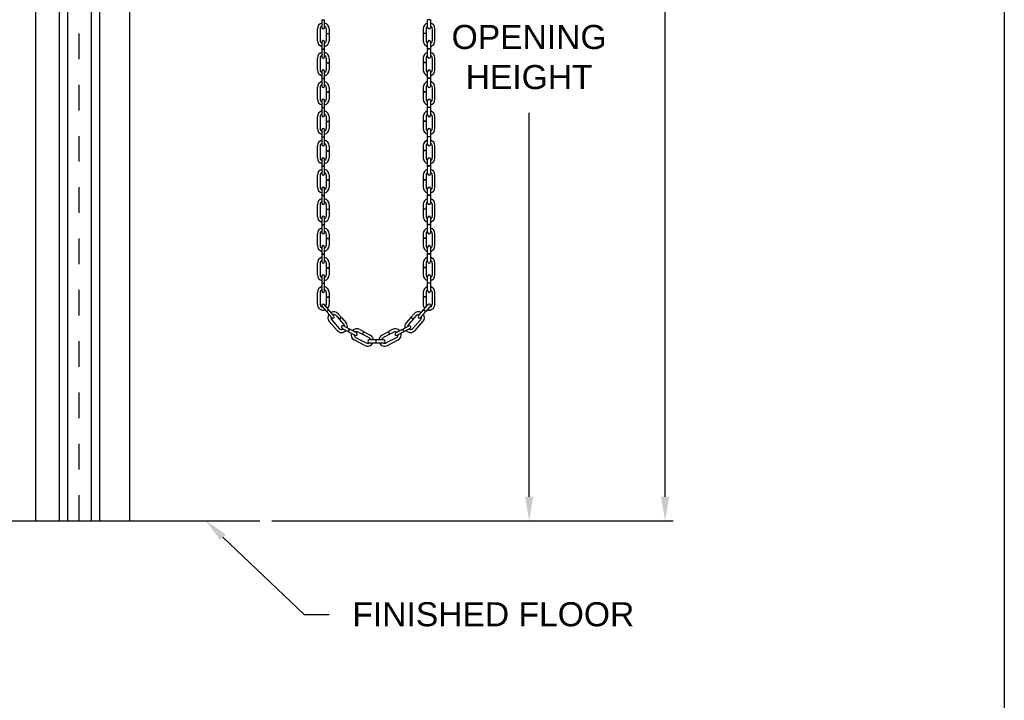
# Model space of a CAD drawing. Header units: inches. Extents: x 169.6 to 213.7, y 195.1 to 266.5.
# Tile 45 of 53: x 209.9 to 213.7, y 219.6 to 222.3. Entities that reach past the tile are written whole.
import ezdxf
from ezdxf import colors
from ezdxf.entities.mleader import LeaderData, LeaderLine
from ezdxf.math import Vec2, Vec3

# ---------------------------------------------------------------- set-up
doc = ezdxf.new("R2010")
doc.units = ezdxf.units.IN
doc.header["$LTSCALE"] = 0.25
doc.header["$MEASUREMENT"] = 0
doc.linetypes.add('HIDDEN', pattern=[0.375, 0.25, -0.125])
doc.layers.add('ANNOTATIONS', color=1, linetype='Continuous')
doc.layers.add('CHAIN HOIST LH', color=7, linetype='Continuous')
doc.styles.add('ARIAL', font='arial.ttf', dxfattribs={"height": 0.09375})
doc.dimstyles.new('STANDARD$0', dxfattribs={"dimtxt": 0.09375, "dimasz": 0.09375, "dimexe": 0.03125, "dimexo": 0.046875, "dimgap": 0.09, "dimtad": 0, "dimtih": 1, "dimtoh": 1, "dimdec": 4, "dimzin": 0, "dimdsep": 46, "dimtxsty": 'ARIAL', "dimcen": 0.09, "dimadec": 0, "dimazin": 0, "dimtfac": 1, "dimtdec": 4, "dimtofl": 0, "dimtmove": 0, "dimatfit": 1, "dimfxl": 1, "dimtolj": 1, "dimtzin": 0, "dimarcsym": 0})

# ---------------------------------------------------------------- blocks, each defined once
blk = doc.blocks.new('*D42')
at = {"layer": 'ANNOTATIONS', "color": 0, "lineweight": -2, "transparency": 16777216}
for p, q in [((210.3604, 225.0996), (212.4312, 225.0996)), ((212.3999, 225.0059), (212.3999, 222.9281)), ((212.3999, 220.4154), (212.3999, 222.4932)), ((210.8676, 220.3216), (212.4312, 220.3216))]:
    blk.add_line(p, q, dxfattribs=at)
at = {"layer": 'ANNOTATIONS', "color": 0, "transparency": 16777216}
for points in [[(212.3843, 225.0059), (212.4155, 225.0059), (212.3999, 225.0996)], [(212.3843, 220.4154), (212.4155, 220.4154), (212.3999, 220.3216)]]:
    blk.add_solid(points, dxfattribs=at)
at = {"layer": 'defpoints', "color": 0, "transparency": 16777216}
for p in [(210.3135, 225.0996), (210.8207, 220.3216), (212.3999, 220.3216)]:
    blk.add_point(p, dxfattribs=at)
at = {"layer": 'ANNOTATIONS', "color": 0, "transparency": 16777216, "insert": (212.3999, 222.7106), "char_height": 0.09375, "attachment_point": 5, "style": 'ARIAL'}
blk.add_mtext('\\A1;TOTAL \\PHEIGHT', dxfattribs=at)
blk = doc.blocks.new('*D43')
at = {"layer": 'ANNOTATIONS', "color": 0, "lineweight": -2, "transparency": 16777216}
for p, q in [((210.1631, 223.9359), (211.9013, 223.9359)), ((211.87, 223.8422), (211.87, 222.3462)), ((211.87, 220.4154), (211.87, 221.9114)), ((210.8676, 220.3216), (211.9013, 220.3216))]:
    blk.add_line(p, q, dxfattribs=at)
at = {"layer": 'ANNOTATIONS', "color": 0, "transparency": 16777216}
for points in [[(211.8544, 223.8422), (211.8857, 223.8422), (211.87, 223.9359)], [(211.8544, 220.4154), (211.8857, 220.4154), (211.87, 220.3216)]]:
    blk.add_solid(points, dxfattribs=at)
at = {"layer": 'defpoints', "color": 0, "transparency": 16777216}
for p in [(210.1163, 223.9359), (211.87, 223.9359), (210.8207, 220.3216)]:
    blk.add_point(p, dxfattribs=at)
at = {"layer": 'ANNOTATIONS', "color": 0, "transparency": 16777216, "insert": (211.87, 222.1288), "char_height": 0.09375, "attachment_point": 5, "style": 'ARIAL'}
blk.add_mtext('\\A1;OPENING\\PHEIGHT', dxfattribs=at)

msp = doc.modelspace()

# ---------------------------------------------------------------- linework, layer by layer
at = {"layer": 'CHAIN HOIST LH', "linetype": 'Continuous'}
for p, q in [((209.94574, 225.07165), (209.94574, 220.32165)), ((210.03949, 220.32165), (210.03949, 224.07165)), ((210.07074, 224.07165), (210.07074, 220.32165)), ((210.16449, 220.32165), (210.16449, 224.07165)), ((210.19574, 224.07165), (210.19574, 220.32165)), ((210.31348, 220.32165), (210.31348, 224.07165)), ((209.18951, 220.32165), (210.82074, 220.32165))]:
    msp.add_line(p, q, dxfattribs=at)
at = {"layer": 'CHAIN HOIST LH', "linetype": 'HIDDEN'}
msp.add_line((210.11627, 220.32165), (210.11627, 224.11954), dxfattribs=at)
at = {"layer": 'CHAIN HOIST LH'}
for p, q in [((211.06204, 222.27458), (211.06204, 222.24482)), ((211.06204, 222.27458), (211.07314, 222.27458)), ((211.07314, 222.24482), (211.07314, 222.27458)), ((211.47459, 222.24482), (211.47459, 222.27458)), ((211.48569, 222.27458), (211.47459, 222.27458)), ((211.48569, 222.27458), (211.48569, 222.24482)), ((211.04467, 222.19307), (211.04467, 222.23949)), ((211.05577, 222.23949), (211.05577, 222.19307)), ((211.07941, 222.23949), (211.07941, 222.22166)), ((211.09051, 222.23949), (211.09051, 222.22166)), ((211.45722, 222.23949), (211.45722, 222.22166)), ((211.46832, 222.23949), (211.46832, 222.22166)), ((211.49196, 222.23949), (211.49196, 222.19307)), ((211.50306, 222.19307), (211.50306, 222.23949)), ((211.07941, 222.22166), (211.09051, 222.22166)), ((211.07941, 222.22076), (211.09051, 222.22076)), ((211.07941, 222.22076), (211.07941, 222.19307)), ((211.09051, 222.22076), (211.09051, 222.19307)), ((211.46832, 222.22166), (211.45722, 222.22166)), ((211.45722, 222.22076), (211.45722, 222.19307)), ((211.46832, 222.22076), (211.45722, 222.22076)), ((211.46832, 222.22076), (211.46832, 222.19307)), ((211.06204, 222.18774), (211.06204, 222.16135)), ((211.06204, 222.16135), (211.07314, 222.16135)), ((211.06204, 222.16045), (211.06204, 222.1307)), ((211.06204, 222.16045), (211.07314, 222.16045)), ((211.07314, 222.16135), (211.07314, 222.18774)), ((211.07314, 222.1307), (211.07314, 222.16045)), ((211.47459, 222.16135), (211.47459, 222.18774)), ((211.48569, 222.16135), (211.47459, 222.16135)), ((211.48569, 222.16045), (211.47459, 222.16045)), ((211.47459, 222.1307), (211.47459, 222.16045)), ((211.48569, 222.18774), (211.48569, 222.16135)), ((211.48569, 222.16045), (211.48569, 222.1307)), ((211.04467, 222.07895), (211.04467, 222.12537)), ((211.05577, 222.12537), (211.05577, 222.07895)), ((211.07941, 222.12537), (211.07941, 222.10754)), ((211.09051, 222.12537), (211.09051, 222.10754)), ((211.45722, 222.12537), (211.45722, 222.10754)), ((211.46832, 222.12537), (211.46832, 222.10754)), ((211.49196, 222.12537), (211.49196, 222.07895)), ((211.50306, 222.07895), (211.50306, 222.12537)), ((211.06204, 222.07361), (211.06204, 222.04723)), ((211.07314, 222.04723), (211.07314, 222.07361)), ((211.07941, 222.10754), (211.09051, 222.10754)), ((211.07941, 222.10664), (211.09051, 222.10664)), ((211.07941, 222.10664), (211.07941, 222.07895)), ((211.09051, 222.10664), (211.09051, 222.07895)), ((211.46832, 222.10754), (211.45722, 222.10754)), ((211.45722, 222.10664), (211.45722, 222.07895)), ((211.46832, 222.10664), (211.45722, 222.10664)), ((211.46832, 222.10664), (211.46832, 222.07895)), ((211.47459, 222.04723), (211.47459, 222.07361)), ((211.48569, 222.07361), (211.48569, 222.04723)), ((211.06204, 222.04723), (211.07314, 222.04723)), ((211.06204, 222.04633), (211.07314, 222.04633)), ((211.06204, 222.04633), (211.06204, 222.01658)), ((211.07314, 222.01658), (211.07314, 222.04633)), ((211.48569, 222.04723), (211.47459, 222.04723)), ((211.48569, 222.04633), (211.47459, 222.04633)), ((211.47459, 222.01658), (211.47459, 222.04633)), ((211.48569, 222.04633), (211.48569, 222.01658)), ((211.04467, 221.96482), (211.04467, 222.01125)), ((211.05577, 222.01125), (211.05577, 221.96482)), ((211.07941, 222.01125), (211.07941, 221.99342)), ((211.09051, 222.01125), (211.09051, 221.99342)), ((211.45722, 222.01125), (211.45722, 221.99342)), ((211.46832, 222.01125), (211.46832, 221.99342)), ((211.49196, 222.01125), (211.49196, 221.96482)), ((211.50306, 221.96482), (211.50306, 222.01125)), ((211.06204, 221.95949), (211.06204, 221.93311)), ((211.07314, 221.93311), (211.07314, 221.95949)), ((211.07941, 221.99342), (211.09051, 221.99342)), ((211.07941, 221.99252), (211.07941, 221.96482)), ((211.07941, 221.99252), (211.09051, 221.99252)), ((211.09051, 221.99252), (211.09051, 221.96482)), ((211.46832, 221.99342), (211.45722, 221.99342)), ((211.45722, 221.99252), (211.45722, 221.96482)), ((211.46832, 221.99252), (211.45722, 221.99252)), ((211.46832, 221.99252), (211.46832, 221.96482)), ((211.47459, 221.93311), (211.47459, 221.95949)), ((211.48569, 221.95949), (211.48569, 221.93311)), ((211.06204, 221.93311), (211.07314, 221.93311)), ((211.06204, 221.93221), (211.07314, 221.93221)), ((211.06204, 221.93221), (211.06204, 221.90246)), ((211.07314, 221.90246), (211.07314, 221.93221)), ((211.48569, 221.93311), (211.47459, 221.93311)), ((211.47459, 221.90246), (211.47459, 221.93221)), ((211.48569, 221.93221), (211.47459, 221.93221)), ((211.48569, 221.93221), (211.48569, 221.90246)), ((211.04467, 221.8507), (211.04467, 221.89712)), ((211.05577, 221.89712), (211.05577, 221.8507)), ((211.07941, 221.89712), (211.07941, 221.8793)), ((211.09051, 221.89712), (211.09051, 221.8793)), ((211.45722, 221.89712), (211.45722, 221.8793)), ((211.46832, 221.89712), (211.46832, 221.8793)), ((211.49196, 221.89712), (211.49196, 221.8507)), ((211.50306, 221.8507), (211.50306, 221.89712)), ((211.06204, 221.84537), (211.06204, 221.81899)), ((211.07314, 221.81899), (211.07314, 221.84537)), ((211.07941, 221.8793), (211.09051, 221.8793)), ((211.07941, 221.8784), (211.07941, 221.8507)), ((211.07941, 221.8784), (211.09051, 221.8784)), ((211.09051, 221.8784), (211.09051, 221.8507)), ((211.46832, 221.8793), (211.45722, 221.8793)), ((211.45722, 221.8784), (211.45722, 221.8507)), ((211.46832, 221.8784), (211.45722, 221.8784)), ((211.46832, 221.8784), (211.46832, 221.8507)), ((211.47459, 221.81899), (211.47459, 221.84537)), ((211.48569, 221.84537), (211.48569, 221.81899)), ((211.06204, 221.81899), (211.07314, 221.81899)), ((211.06204, 221.81809), (211.07314, 221.81809)), ((211.06204, 221.81809), (211.06204, 221.78833)), ((211.07314, 221.78833), (211.07314, 221.81809)), ((211.48569, 221.81899), (211.47459, 221.81899)), ((211.47459, 221.78833), (211.47459, 221.81809)), ((211.48569, 221.81809), (211.47459, 221.81809)), ((211.48569, 221.81809), (211.48569, 221.78833)), ((211.04467, 221.73658), (211.04467, 221.783)), ((211.05577, 221.783), (211.05577, 221.73658)), ((211.07941, 221.783), (211.07941, 221.76518)), ((211.09051, 221.783), (211.09051, 221.76518)), ((211.45722, 221.783), (211.45722, 221.76518)), ((211.46832, 221.783), (211.46832, 221.76518)), ((211.49196, 221.783), (211.49196, 221.73658)), ((211.50306, 221.73658), (211.50306, 221.783)), ((211.06204, 221.73125), (211.06204, 221.70487)), ((211.07314, 221.70487), (211.07314, 221.73125)), ((211.07941, 221.76518), (211.09051, 221.76518)), ((211.07941, 221.76428), (211.07941, 221.73658)), ((211.07941, 221.76428), (211.09051, 221.76428)), ((211.09051, 221.76428), (211.09051, 221.73658)), ((211.46832, 221.76518), (211.45722, 221.76518)), ((211.46832, 221.76428), (211.45722, 221.76428)), ((211.45722, 221.76428), (211.45722, 221.73658)), ((211.46832, 221.76428), (211.46832, 221.73658)), ((211.47459, 221.70487), (211.47459, 221.73125)), ((211.48569, 221.73125), (211.48569, 221.70487)), ((211.06204, 221.70487), (211.07314, 221.70487)), ((211.06204, 221.70397), (211.06204, 221.67421)), ((211.06204, 221.70397), (211.07314, 221.70397)), ((211.07314, 221.67421), (211.07314, 221.70397)), ((211.48569, 221.70487), (211.47459, 221.70487)), ((211.47459, 221.67421), (211.47459, 221.70397)), ((211.48569, 221.70397), (211.47459, 221.70397)), ((211.48569, 221.70397), (211.48569, 221.67421)), ((211.04467, 221.62246), (211.04467, 221.66888)), ((211.05577, 221.66888), (211.05577, 221.62246)), ((211.07941, 221.66888), (211.07941, 221.65105)), ((211.07941, 221.65105), (211.09051, 221.65105)), ((211.09051, 221.66888), (211.09051, 221.65105)), ((211.45722, 221.66888), (211.45722, 221.65105)), ((211.46832, 221.65105), (211.45722, 221.65105)), ((211.46832, 221.66888), (211.46832, 221.65105)), ((211.49196, 221.66888), (211.49196, 221.62246)), ((211.50306, 221.62246), (211.50306, 221.66888)), ((211.06204, 221.61713), (211.06204, 221.59074)), ((211.07314, 221.59074), (211.07314, 221.61713)), ((211.07941, 221.65016), (211.09051, 221.65016)), ((211.07941, 221.65016), (211.07941, 221.62246)), ((211.09051, 221.65016), (211.09051, 221.62246)), ((211.46832, 221.65016), (211.45722, 221.65016)), ((211.45722, 221.65016), (211.45722, 221.62246)), ((211.46832, 221.65016), (211.46832, 221.62246)), ((211.47459, 221.59074), (211.47459, 221.61713)), ((211.48569, 221.61713), (211.48569, 221.59074)), ((211.06204, 221.59074), (211.07314, 221.59074)), ((211.06204, 221.58985), (211.06204, 221.56009)), ((211.06204, 221.58985), (211.07314, 221.58985)), ((211.07314, 221.56009), (211.07314, 221.58985)), ((211.48569, 221.59074), (211.47459, 221.59074)), ((211.48569, 221.58985), (211.47459, 221.58985)), ((211.47459, 221.56009), (211.47459, 221.58985)), ((211.48569, 221.58985), (211.48569, 221.56009)), ((211.04467, 221.50834), (211.04467, 221.55476)), ((211.05577, 221.55476), (211.05577, 221.50834)), ((211.07941, 221.55476), (211.07941, 221.53693)), ((211.07941, 221.53693), (211.09051, 221.53693)), ((211.07941, 221.53603), (211.09051, 221.53603)), ((211.07941, 221.53603), (211.07941, 221.50834)), ((211.09051, 221.55476), (211.09051, 221.53693)), ((211.09051, 221.53603), (211.09051, 221.50834)), ((211.45722, 221.55476), (211.45722, 221.53693)), ((211.46832, 221.53693), (211.45722, 221.53693)), ((211.46832, 221.53603), (211.45722, 221.53603)), ((211.45722, 221.53603), (211.45722, 221.50834)), ((211.46832, 221.55476), (211.46832, 221.53693)), ((211.46832, 221.53603), (211.46832, 221.50834)), ((211.49196, 221.55476), (211.49196, 221.50834)), ((211.50306, 221.50834), (211.50306, 221.55476)), ((211.06204, 221.50301), (211.06204, 221.47662)), ((211.07314, 221.47662), (211.07314, 221.50301)), ((211.47459, 221.47662), (211.47459, 221.50301)), ((211.48569, 221.50301), (211.48569, 221.47662)), ((211.06204, 221.47662), (211.07314, 221.47662)), ((211.06204, 221.47572), (211.06204, 221.44597)), ((211.06204, 221.47572), (211.07314, 221.47572)), ((211.07314, 221.44597), (211.07314, 221.47572)), ((211.48569, 221.47662), (211.47459, 221.47662)), ((211.48569, 221.47572), (211.47459, 221.47572)), ((211.47459, 221.44597), (211.47459, 221.47572)), ((211.48569, 221.47572), (211.48569, 221.44597)), ((211.04467, 221.39421), (211.04467, 221.44064)), ((211.05577, 221.44064), (211.05577, 221.39421)), ((211.07941, 221.44064), (211.07941, 221.42281)), ((211.07941, 221.42281), (211.09051, 221.42281)), ((211.07941, 221.42191), (211.09051, 221.42191)), ((211.07941, 221.42191), (211.07941, 221.39421)), ((211.09051, 221.44064), (211.09051, 221.42281)), ((211.09051, 221.42191), (211.09051, 221.39421)), ((211.45722, 221.44064), (211.45722, 221.42281)), ((211.46832, 221.42281), (211.45722, 221.42281)), ((211.46832, 221.42191), (211.45722, 221.42191)), ((211.45722, 221.42191), (211.45722, 221.39421)), ((211.46832, 221.44064), (211.46832, 221.42281)), ((211.46832, 221.42191), (211.46832, 221.39421)), ((211.49196, 221.44064), (211.49196, 221.39421)), ((211.50306, 221.39421), (211.50306, 221.44064)), ((211.06204, 221.38888), (211.06204, 221.3625)), ((211.07314, 221.3625), (211.07314, 221.38888)), ((211.47459, 221.3625), (211.47459, 221.38888)), ((211.48569, 221.38888), (211.48569, 221.3625)), ((211.06204, 221.3625), (211.07314, 221.3625)), ((211.06204, 221.3616), (211.06204, 221.33185)), ((211.06204, 221.3616), (211.07314, 221.3616)), ((211.07314, 221.33185), (211.07314, 221.3616)), ((211.48569, 221.3625), (211.47459, 221.3625)), ((211.48569, 221.3616), (211.47459, 221.3616)), ((211.47459, 221.33185), (211.47459, 221.3616)), ((211.48569, 221.3616), (211.48569, 221.33185)), ((211.04467, 221.28009), (211.04467, 221.32652)), ((211.05577, 221.32652), (211.05577, 221.28009)), ((211.07941, 221.32652), (211.07941, 221.30869)), ((211.07941, 221.30869), (211.09051, 221.30869)), ((211.07941, 221.30779), (211.09051, 221.30779)), ((211.07941, 221.30779), (211.07941, 221.28009)), ((211.09051, 221.32652), (211.09051, 221.30869)), ((211.09051, 221.30779), (211.09051, 221.28009)), ((211.45722, 221.32652), (211.45722, 221.30869)), ((211.46832, 221.30869), (211.45722, 221.30869)), ((211.45722, 221.30779), (211.45722, 221.28009)), ((211.46832, 221.30779), (211.45722, 221.30779)), ((211.46832, 221.32652), (211.46832, 221.30869)), ((211.46832, 221.30779), (211.46832, 221.28009)), ((211.49196, 221.32652), (211.49196, 221.28009)), ((211.50306, 221.28009), (211.50306, 221.32652)), ((211.06204, 221.27476), (211.06204, 221.24838)), ((211.07314, 221.24838), (211.07314, 221.27476)), ((211.47459, 221.24838), (211.47459, 221.27476)), ((211.48569, 221.27476), (211.48569, 221.24838)), ((211.06204, 221.24838), (211.07314, 221.24838)), ((211.06204, 221.24748), (211.07314, 221.24748)), ((211.06204, 221.24748), (211.06204, 221.21772)), ((211.07314, 221.21772), (211.07314, 221.24748)), ((211.48569, 221.24838), (211.47459, 221.24838)), ((211.48569, 221.24748), (211.47459, 221.24748)), ((211.47459, 221.21772), (211.47459, 221.24748)), ((211.48569, 221.24748), (211.48569, 221.21772)), ((211.04467, 221.16597), (211.04467, 221.21239)), ((211.05577, 221.21239), (211.05577, 221.16597)), ((211.07941, 221.21239), (211.07941, 221.19457)), ((211.07941, 221.19457), (211.09051, 221.19457)), ((211.07941, 221.19367), (211.07941, 221.16597)), ((211.07941, 221.19367), (211.09051, 221.19367)), ((211.09051, 221.21239), (211.09051, 221.19457)), ((211.09051, 221.19367), (211.09051, 221.16597)), ((211.45722, 221.21239), (211.45722, 221.19457)), ((211.46832, 221.19457), (211.45722, 221.19457)), ((211.45722, 221.19367), (211.45722, 221.16597)), ((211.46832, 221.19367), (211.45722, 221.19367)), ((211.46832, 221.21239), (211.46832, 221.19457)), ((211.46832, 221.19367), (211.46832, 221.16597)), ((211.49196, 221.21239), (211.49196, 221.16597)), ((211.50306, 221.16597), (211.50306, 221.21239)), ((211.06341, 221.15699), (211.08077, 221.13712)), ((211.08913, 221.14443), (211.07177, 221.16429)), ((211.4586, 221.14443), (211.47596, 221.16429)), ((211.48432, 221.15699), (211.46696, 221.13712)), ((211.08077, 221.13712), (211.08913, 221.14443)), ((211.08136, 221.13644), (211.08972, 221.14375)), ((211.08136, 221.13644), (211.10094, 221.11404)), ((211.1093, 221.12134), (211.08972, 221.14375)), ((211.11753, 221.12146), (211.12926, 221.10803)), ((211.12589, 221.12876), (211.13762, 221.11534)), ((211.12926, 221.10803), (211.13762, 221.11534)), ((211.12985, 221.10736), (211.13821, 221.11466)), ((211.13821, 221.11466), (211.15644, 221.09381)), ((211.40952, 221.11466), (211.39129, 221.09381)), ((211.41787, 221.10736), (211.40952, 221.11466)), ((211.42184, 221.12876), (211.41011, 221.11534)), ((211.41846, 221.10803), (211.41011, 221.11534)), ((211.4302, 221.12146), (211.41846, 221.10803)), ((211.43843, 221.12134), (211.45801, 221.14375)), ((211.46636, 221.13644), (211.44678, 221.11404)), ((211.46636, 221.13644), (211.45801, 221.14375)), ((211.46696, 221.13712), (211.4586, 221.14443)), ((211.12192, 221.06364), (211.09137, 221.0986)), ((211.09973, 221.1059), (211.13028, 221.07094)), ((211.12985, 221.10736), (211.14808, 221.0865)), ((211.16986, 221.06888), (211.14653, 221.0812)), ((211.37786, 221.06888), (211.40119, 221.0812)), ((211.41787, 221.10736), (211.39965, 221.0865)), ((211.448, 221.1059), (211.41745, 221.07094)), ((211.42581, 221.06364), (211.45636, 221.0986)), ((211.14135, 221.07139), (211.16468, 221.05907)), ((211.16468, 221.05907), (211.16986, 221.06888)), ((211.16547, 221.05865), (211.17066, 221.06846)), ((211.16547, 221.05865), (211.19179, 221.04475)), ((211.19697, 221.05457), (211.17066, 221.06846)), ((211.20461, 221.05762), (211.22037, 221.0493)), ((211.20979, 221.06744), (211.22556, 221.05911)), ((211.22037, 221.0493), (211.22556, 221.05911)), ((211.22117, 221.04888), (211.22635, 221.05869)), ((211.22117, 221.04888), (211.24566, 221.03594)), ((211.22635, 221.05869), (211.25084, 221.04576)), ((211.32137, 221.05869), (211.29688, 221.04576)), ((211.32656, 221.04888), (211.30206, 221.03594)), ((211.32656, 221.04888), (211.32137, 221.05869)), ((211.33793, 221.06744), (211.32217, 221.05911)), ((211.32735, 221.0493), (211.32217, 221.05911)), ((211.34311, 221.05762), (211.32735, 221.0493)), ((211.35076, 221.05457), (211.37707, 221.06846)), ((211.38225, 221.05865), (211.35594, 221.04475)), ((211.38225, 221.05865), (211.37707, 221.06846)), ((211.38305, 221.05907), (211.37786, 221.06888)), ((211.40638, 221.07139), (211.38305, 221.05907)), ((211.22944, 221.00522), (211.18839, 221.0269)), ((211.19357, 221.03672), (211.23462, 221.01504)), ((211.27341, 221.02653), (211.24703, 221.02653)), ((211.24703, 221.01543), (211.27341, 221.01543)), ((211.27341, 221.01543), (211.27341, 221.02653)), ((211.30407, 221.02653), (211.27431, 221.02653)), ((211.27431, 221.01543), (211.27431, 221.02653)), ((211.27431, 221.01543), (211.30407, 221.01543)), ((211.35416, 221.03672), (211.31311, 221.01504)), ((211.31829, 221.00522), (211.35934, 221.0269))]:
    msp.add_line(p, q, dxfattribs=at)
for centre, radius, start, end in [((211.06759, 222.23949), 0.02292, 104.01225, 180), ((211.06759, 222.23949), 0.01182, 118.00044, 180), ((211.06759, 222.24482), 0.00555, 180, 0), ((211.06759, 222.23949), 0.02292, 0, 75.98775), ((211.06759, 222.23949), 0.01182, 0, 61.99956), ((211.48014, 222.23949), 0.02292, 104.01225, 180), ((211.48014, 222.23949), 0.01182, 118.00044, 180), ((211.48014, 222.24482), 0.00555, 180, 0), ((211.48014, 222.23949), 0.02292, 0, 75.98775), ((211.48014, 222.23949), 0.01182, 0, 61.99956), ((211.06759, 222.19307), 0.02292, 180, 255.98775), ((211.06759, 222.19307), 0.01182, 180, 241.99956), ((211.06759, 222.18774), 0.00555, 0, 180), ((211.06759, 222.19307), 0.02292, 284.01225, 0), ((211.06759, 222.19307), 0.01182, 298.00044, 0), ((211.48014, 222.19307), 0.02292, 180, 255.98775), ((211.48014, 222.19307), 0.01182, 180, 241.99956), ((211.48014, 222.18774), 0.00555, 0, 180), ((211.48014, 222.19307), 0.02292, 284.01225, 0), ((211.48014, 222.19307), 0.01182, 298.00044, 0), ((211.06759, 222.12537), 0.02292, 104.01225, 180), ((211.06759, 222.12537), 0.01182, 118.00044, 180), ((211.06759, 222.1307), 0.00555, 180, 0), ((211.06759, 222.12537), 0.02292, 0, 75.98775), ((211.06759, 222.12537), 0.01182, 0, 61.99956), ((211.48014, 222.12537), 0.02292, 104.01225, 180), ((211.48014, 222.12537), 0.01182, 118.00044, 180), ((211.48014, 222.1307), 0.00555, 180, 0), ((211.48014, 222.12537), 0.02292, 0, 75.98775), ((211.48014, 222.12537), 0.01182, 0, 61.99956), ((211.06759, 222.07895), 0.02292, 180, 255.98775), ((211.06759, 222.07895), 0.01182, 180, 241.99956), ((211.06759, 222.07361), 0.00555, 0, 180), ((211.06759, 222.07895), 0.01182, 298.00044, 0), ((211.06759, 222.07895), 0.02292, 284.01225, 0), ((211.48014, 222.07895), 0.02292, 180, 255.98775), ((211.48014, 222.07895), 0.01182, 180, 241.99956), ((211.48014, 222.07361), 0.00555, 0, 180), ((211.48014, 222.07895), 0.02292, 284.01225, 0), ((211.48014, 222.07895), 0.01182, 298.00044, 0), ((211.06759, 222.01125), 0.02292, 104.01225, 180), ((211.06759, 222.01125), 0.01182, 118.00044, 180), ((211.06759, 222.01658), 0.00555, 180, 0), ((211.06759, 222.01125), 0.02292, 0, 75.98775), ((211.06759, 222.01125), 0.01182, 0, 61.99956), ((211.48014, 222.01125), 0.02292, 104.01225, 180), ((211.48014, 222.01125), 0.01182, 118.00044, 180), ((211.48014, 222.01658), 0.00555, 180, 0), ((211.48014, 222.01125), 0.02292, 0, 75.98775), ((211.48014, 222.01125), 0.01182, 0, 61.99956), ((211.06759, 221.96482), 0.02292, 180, 255.98775), ((211.06759, 221.96482), 0.01182, 180, 241.99956), ((211.06759, 221.95949), 0.00555, 0, 180), ((211.06759, 221.96482), 0.01182, 298.00044, 0), ((211.06759, 221.96482), 0.02292, 284.01225, 0), ((211.48014, 221.96482), 0.02292, 180, 255.98775), ((211.48014, 221.96482), 0.01182, 180, 241.99956), ((211.48014, 221.95949), 0.00555, 0, 180), ((211.48014, 221.96482), 0.01182, 298.00044, 0), ((211.48014, 221.96482), 0.02292, 284.01225, 0), ((211.06759, 221.89712), 0.02292, 104.01225, 180), ((211.06759, 221.89712), 0.01182, 118.00044, 180), ((211.06759, 221.90246), 0.00555, 180, 0), ((211.06759, 221.89712), 0.02292, 0, 75.98775), ((211.06759, 221.89712), 0.01182, 0, 61.99956), ((211.48014, 221.89712), 0.02292, 104.01225, 180), ((211.48014, 221.89712), 0.01182, 118.00044, 180), ((211.48014, 221.90246), 0.00555, 180, 0), ((211.48014, 221.89712), 0.02292, 0, 75.98775), ((211.48014, 221.89712), 0.01182, 0, 61.99956), ((211.06759, 221.8507), 0.02292, 180, 255.98775), ((211.06759, 221.8507), 0.01182, 180, 241.99956), ((211.06759, 221.84537), 0.00555, 0, 180), ((211.06759, 221.8507), 0.01182, 298.00044, 0), ((211.06759, 221.8507), 0.02292, 284.01225, 0), ((211.48014, 221.8507), 0.02292, 180, 255.98775), ((211.48014, 221.8507), 0.01182, 180, 241.99956), ((211.48014, 221.84537), 0.00555, 0, 180), ((211.48014, 221.8507), 0.02292, 284.01225, 0), ((211.48014, 221.8507), 0.01182, 298.00044, 0), ((211.06759, 221.783), 0.02292, 104.01225, 180), ((211.06759, 221.783), 0.02292, 0, 75.98775), ((211.48014, 221.783), 0.02292, 104.01225, 180), ((211.48014, 221.783), 0.02292, 0, 75.98775), ((211.06759, 221.783), 0.01182, 118.00044, 180), ((211.06759, 221.78833), 0.00555, 180, 0), ((211.06759, 221.783), 0.01182, 0, 61.99956), ((211.48014, 221.783), 0.01182, 118.00044, 180), ((211.48014, 221.78833), 0.00555, 180, 0), ((211.48014, 221.783), 0.01182, 0, 61.99956), ((211.06759, 221.73658), 0.02292, 180, 255.98775), ((211.06759, 221.73658), 0.01182, 180, 241.99956), ((211.06759, 221.73125), 0.00555, 0, 180), ((211.06759, 221.73658), 0.02292, 284.01225, 0), ((211.06759, 221.73658), 0.01182, 298.00044, 0), ((211.48014, 221.73658), 0.02292, 180, 255.98775), ((211.48014, 221.73658), 0.01182, 180, 241.99956), ((211.48014, 221.73125), 0.00555, 0, 180), ((211.48014, 221.73658), 0.01182, 298.00044, 0), ((211.48014, 221.73658), 0.02292, 284.01225, 0), ((211.06759, 221.66888), 0.02292, 104.01225, 180), ((211.06759, 221.66888), 0.02292, 0, 75.98775), ((211.48014, 221.66888), 0.02292, 104.01225, 180), ((211.48014, 221.66888), 0.02292, 0, 75.98775), ((211.06759, 221.66888), 0.01182, 118.00044, 180), ((211.06759, 221.67421), 0.00555, 180, 0), ((211.06759, 221.66888), 0.01182, 0, 61.99956), ((211.48014, 221.66888), 0.01182, 118.00044, 180), ((211.48014, 221.67421), 0.00555, 180, 0), ((211.48014, 221.66888), 0.01182, 0, 61.99956), ((211.06759, 221.62246), 0.02292, 180, 255.98775), ((211.06759, 221.62246), 0.01182, 180, 241.99956), ((211.06759, 221.61713), 0.00555, 0, 180), ((211.06759, 221.62246), 0.02292, 284.01225, 0), ((211.06759, 221.62246), 0.01182, 298.00044, 0), ((211.48014, 221.62246), 0.02292, 180, 255.98775), ((211.48014, 221.62246), 0.01182, 180, 241.99956), ((211.48014, 221.61713), 0.00555, 0, 180), ((211.48014, 221.62246), 0.02292, 284.01225, 0), ((211.48014, 221.62246), 0.01182, 298.00044, 0), ((211.06759, 221.55476), 0.02292, 104.01225, 180), ((211.06759, 221.55476), 0.02292, 0, 75.98775), ((211.48014, 221.55476), 0.02292, 104.01225, 180), ((211.48014, 221.55476), 0.02292, 0, 75.98775), ((211.06759, 221.55476), 0.01182, 118.00044, 180), ((211.06759, 221.56009), 0.00555, 180, 0), ((211.06759, 221.55476), 0.01182, 0, 61.99956), ((211.48014, 221.55476), 0.01182, 118.00044, 180), ((211.48014, 221.56009), 0.00555, 180, 0), ((211.48014, 221.55476), 0.01182, 0, 61.99956), ((211.06759, 221.50834), 0.02292, 180, 255.98775), ((211.06759, 221.50834), 0.01182, 180, 241.99956), ((211.06759, 221.50301), 0.00555, 0, 180), ((211.06759, 221.50834), 0.02292, 284.01225, 0), ((211.06759, 221.50834), 0.01182, 298.00044, 0), ((211.48014, 221.50834), 0.02292, 180, 255.98775), ((211.48014, 221.50834), 0.01182, 180, 241.99956), ((211.48014, 221.50301), 0.00555, 0, 180), ((211.48014, 221.50834), 0.01182, 298.00044, 0), ((211.48014, 221.50834), 0.02292, 284.01225, 0), ((211.06759, 221.44064), 0.02292, 104.01225, 180), ((211.06759, 221.44064), 0.02292, 0, 75.98775), ((211.48014, 221.44064), 0.02292, 104.01225, 180), ((211.48014, 221.44064), 0.02292, 0, 75.98775), ((211.06759, 221.44064), 0.01182, 118.00044, 180), ((211.06759, 221.44597), 0.00555, 180, 0), ((211.06759, 221.44064), 0.01182, 0, 61.99956), ((211.48014, 221.44064), 0.01182, 118.00044, 180), ((211.48014, 221.44597), 0.00555, 180, 0), ((211.48014, 221.44064), 0.01182, 0, 61.99956), ((211.06759, 221.39421), 0.02292, 180, 255.98775), ((211.06759, 221.39421), 0.01182, 180, 241.99956), ((211.06759, 221.38888), 0.00555, 0, 180), ((211.06759, 221.39421), 0.02292, 284.01225, 0), ((211.06759, 221.39421), 0.01182, 298.00044, 0), ((211.48014, 221.39421), 0.02292, 180, 255.98775), ((211.48014, 221.39421), 0.01182, 180, 241.99956), ((211.48014, 221.38888), 0.00555, 0, 180), ((211.48014, 221.39421), 0.01182, 298.00044, 0), ((211.48014, 221.39421), 0.02292, 284.01225, 0), ((211.06759, 221.32652), 0.02292, 104.01225, 180), ((211.06759, 221.32652), 0.02292, 0, 75.98775), ((211.48014, 221.32652), 0.02292, 104.01225, 180), ((211.48014, 221.32652), 0.02292, 0, 75.98775), ((211.06759, 221.32652), 0.01182, 118.00044, 180), ((211.06759, 221.33185), 0.00555, 180, 0), ((211.06759, 221.32652), 0.01182, 0, 61.99956), ((211.48014, 221.32652), 0.01182, 118.00044, 180), ((211.48014, 221.33185), 0.00555, 180, 0), ((211.48014, 221.32652), 0.01182, 0, 61.99956), ((211.06759, 221.28009), 0.02292, 180, 255.98775), ((211.06759, 221.28009), 0.01182, 180, 241.99956), ((211.06759, 221.27476), 0.00555, 0, 180), ((211.06759, 221.28009), 0.01182, 298.00044, 0), ((211.06759, 221.28009), 0.02292, 284.01225, 0), ((211.48014, 221.28009), 0.02292, 180, 255.98775), ((211.48014, 221.28009), 0.01182, 180, 241.99956), ((211.48014, 221.27476), 0.00555, 0, 180), ((211.48014, 221.28009), 0.02292, 284.01225, 0), ((211.48014, 221.28009), 0.01182, 298.00044, 0), ((211.06759, 221.21239), 0.02292, 104.01225, 180), ((211.06759, 221.21239), 0.02292, 0, 75.98775), ((211.48014, 221.21239), 0.02292, 104.01225, 180), ((211.48014, 221.21239), 0.02292, 0, 75.98775), ((211.06759, 221.21239), 0.01182, 118.00044, 180), ((211.06759, 221.21772), 0.00555, 180, 0), ((211.06759, 221.21239), 0.01182, 0, 61.99956), ((211.48014, 221.21239), 0.01182, 118.00044, 180), ((211.48014, 221.21772), 0.00555, 180, 0), ((211.48014, 221.21239), 0.01182, 0, 61.99956), ((211.06759, 221.16597), 0.02292, 180, 287.8745), ((211.06759, 221.16597), 0.01182, 180, 261.1354), ((211.06759, 221.16064), 0.00555, 41.15123, 221.15123), ((211.06759, 221.16597), 0.01182, 321.09808, 0), ((211.06759, 221.16597), 0.02292, 316.26228, 0), ((211.48014, 221.16597), 0.02292, 180, 223.73772), ((211.48014, 221.16597), 0.01182, 180, 218.90192), ((211.48014, 221.16597), 0.02292, 252.1255, 0), ((211.48014, 221.16064), 0.00555, 318.84877, 138.84877), ((211.48014, 221.16597), 0.01182, 278.8646, 0), ((211.10863, 221.11368), 0.02292, 145.16348, 221.15123), ((211.10863, 221.11368), 0.01182, 159.15166, 221.15123), ((211.10863, 221.11368), 0.02292, 41.15123, 117.13897), ((211.10512, 221.11769), 0.00555, 221.15123, 41.15123), ((211.10863, 221.11368), 0.01182, 41.15123, 103.15079), ((211.4391, 221.11368), 0.02292, 62.86103, 138.84877), ((211.4391, 221.11368), 0.01182, 76.84921, 138.84877), ((211.4426, 221.11769), 0.00555, 138.84877, 318.84877), ((211.4391, 221.11368), 0.01182, 318.84877, 20.84834), ((211.4391, 221.11368), 0.02292, 318.84877, 34.83652), ((211.14394, 221.0763), 0.00555, 62.16102, 242.16102), ((211.13918, 221.07872), 0.01182, 0.59352, 41.15123), ((211.13918, 221.07872), 0.02292, 346.37574, 41.15123), ((211.40855, 221.07872), 0.02292, 138.84877, 193.62426), ((211.40855, 221.07872), 0.01182, 138.84877, 179.40648), ((211.40378, 221.0763), 0.00555, 297.83898, 117.83898), ((211.13918, 221.07872), 0.02292, 221.15123, 318.35106), ((211.13918, 221.07872), 0.01182, 221.15123, 304.59092), ((211.19909, 221.04717), 0.02292, 166.17327, 242.16102), ((211.19909, 221.04717), 0.02292, 62.16102, 138.14877), ((211.19909, 221.04717), 0.01182, 180.16146, 242.16102), ((211.19438, 221.04966), 0.00555, 242.16102, 62.16102), ((211.19909, 221.04717), 0.01182, 62.16102, 124.16058), ((211.24014, 221.02549), 0.02292, 2.5911, 62.16102), ((211.30758, 221.02549), 0.02292, 117.83898, 177.4089), ((211.34863, 221.04717), 0.02292, 41.85123, 117.83898), ((211.34863, 221.04717), 0.01182, 55.83942, 117.83898), ((211.35335, 221.04966), 0.00555, 117.83898, 297.83898), ((211.34863, 221.04717), 0.01182, 297.83898, 359.83854), ((211.34863, 221.04717), 0.02292, 297.83898, 13.82673), ((211.40855, 221.07872), 0.02292, 221.64894, 318.84877), ((211.40855, 221.07872), 0.01182, 235.40908, 318.84877), ((211.24014, 221.02549), 0.02292, 242.16102, 333.95666), ((211.24014, 221.02549), 0.01182, 242.16102, 301.97565), ((211.24703, 221.02098), 0.00555, 90, 270), ((211.24014, 221.02549), 0.01182, 5.02878, 62.16102), ((211.30758, 221.02549), 0.02292, 206.04334, 297.83898), ((211.30758, 221.02549), 0.01182, 117.83898, 174.97122), ((211.30758, 221.02549), 0.01182, 238.02435, 297.83898), ((211.30407, 221.02098), 0.00555, 270, 90)]:
    msp.add_arc(centre, radius, start, end, dxfattribs=at)
at = {"layer": 'defpoints'}
msp.add_lwpolyline([(213.72204, 214.75854), (194.25216, 214.75854), (194.25216, 227.49365), (213.72204, 227.49365)], close=True, dxfattribs=at)

# ---------------------------------------------------------------- dimensions: what is measured, and where the dimension line sits
at = {"layer": 'ANNOTATIONS'}
for base, p1, p2, text, picture, middle in [((212.39991, 220.32165), (210.31348, 225.09963), (210.82074, 220.32165), 'TOTAL \\PHEIGHT', '*D42', (212.39991, 222.71064)), ((211.87003, 223.93595), (210.82074, 220.32165), (210.11627, 223.93595), 'OPENING\\PHEIGHT', '*D43', (211.87003, 222.1288))]:
    dim = msp.add_linear_dim(base=base, p1=p1, p2=p2, angle=90, text=text, dimstyle='STANDARD$0', dxfattribs=at)
    dim.commit()
    dim.dimension.update_dxf_attribs({"geometry": picture, "text_midpoint": middle})

# ---------------------------------------------------------------- leaders
ml = msp.add_multileader_mtext('Standard', dxfattribs=at)
ml.set_content('FINISHED FLOOR', color=256, style='ARIAL')
ml.set_leader_properties()
ml.build(insert=Vec2(0, 0))
ml.multileader.update_dxf_attribs({"dogleg_length": 0.36, "arrow_head_size": 0.09375})
ctx = ml.context
ctx.base_point, ctx.char_height, ctx.arrow_head_size, ctx.landing_gap_size, ctx.plane_origin = Vec3(211.09118, 219.95681), 0.09375, 0.09375, 0.09, Vec3(210.30614, 219.52358)
notes = []
notes.append((ctx, [(0, (1, 1, 0), (210.99322, 219.95681), (1, 0), 0.09796, [(0, [(210.60905, 220.32287)], 0, [])])]))
ctx.mtext.insert, ctx.mtext.flow_direction = Vec3(211.18118, 220.00448), 5
for ctx, leaders in notes:
    for number, flags, end, landing, length, lines in leaders:
        leader = LeaderData()
        leader.index, (leader.has_last_leader_line, leader.has_dogleg_vector, leader.attachment_direction) = number, flags
        leader.last_leader_point, leader.dogleg_vector, leader.dogleg_length = Vec3(end), Vec3(landing), length
        for number, points, colour, breaks in lines:
            line = LeaderLine()
            line.index, line.vertices, line.color, line.breaks = number, Vec3.list(points), colors.encode_raw_color(colour), breaks
            leader.lines.append(line)
        ctx.leaders.append(leader)

doc.saveas('drawing.dxf')
